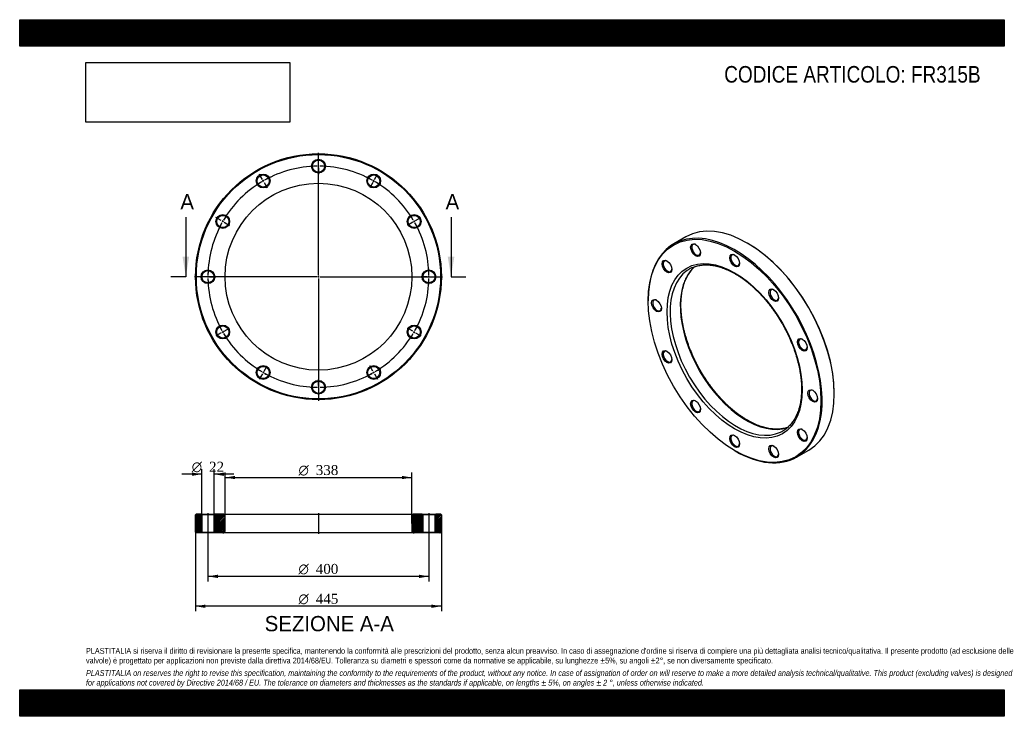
# Model space of a CAD drawing. Header units: millimetres. Extents: x 0 to 1782, y 0 to 1260.
import ezdxf
from ezdxf.enums import TextEntityAlignment as Align
from ezdxf.lldxf.tags import DXFTag

# ---------------------------------------------------------------- set-up
doc = ezdxf.new("R2010")
doc.units = ezdxf.units.MM
doc.header["$LTSCALE"] = 6
for name, color, linetype in [('Default', 7, 'Continuous'), ('DV2_Default', 7, 'Continuous'), ('DV3_Default', 7, 'Continuous'), ('FR315B', 7, 'Continuous')]:
    doc.layers.add(name, color=color, linetype=linetype)
doc.styles.add('SEACAD_Solid_Edge_ANSI', font='seans.ttf')
doc.styles.add('SEACAD_Solid_Edge_ANSI1_Symbols', font='semeca1.ttf')
doc.styles.add('SEACAD_Times_New_Roman', font='times.ttf')
tags = doc.linetypes.add('CENTER2', pattern=[28.575, 19.05, -3.175, 3.175, -3.175]).pattern_tags.tags
tags[10:11] = [DXFTag(74, 4), DXFTag(75, 0), DXFTag(340, '0'), DXFTag(46, 0.0), DXFTag(50, 0.0), DXFTag(44, 0.0), DXFTag(45, 0.0)]
tags[8:9] = [DXFTag(74, 4), DXFTag(75, 0), DXFTag(340, '0'), DXFTag(46, 0.0), DXFTag(50, 0.0), DXFTag(44, 0.0), DXFTag(45, 0.0)]
tags[6:7] = [DXFTag(74, 4), DXFTag(75, 0), DXFTag(340, '0'), DXFTag(46, 0.0), DXFTag(50, 0.0), DXFTag(44, 0.0), DXFTag(45, 0.0)]
tags[4:5] = [DXFTag(74, 4), DXFTag(75, 0), DXFTag(340, '0'), DXFTag(46, 0.0), DXFTag(50, 0.0), DXFTag(44, 0.0), DXFTag(45, 0.0)]
tags = doc.linetypes.add('HIDDEN2', pattern=[4.7625, 3.175, -1.5875]).pattern_tags.tags
tags[6:7] = [DXFTag(74, 4), DXFTag(75, 0), DXFTag(340, '0'), DXFTag(46, 0.0), DXFTag(50, 0.0), DXFTag(44, 0.0), DXFTag(45, 0.0)]
tags[4:5] = [DXFTag(74, 4), DXFTag(75, 0), DXFTag(340, '0'), DXFTag(46, 0.0), DXFTag(50, 0.0), DXFTag(44, 0.0), DXFTag(45, 0.0)]
picture_1 = doc.add_image_def('image1.jpg', size_in_pixel=(4302, 1260))

# ---------------------------------------------------------------- blocks, each defined once
blk = doc.blocks.new('SE')
at = {"layer": 'FR315B', "color": 7, "linetype": 'Continuous'}
for p, q in [((1205.6, 867), (1183.7, 854.3)), ((1317.9, 855.3), (1316.9, 856)), ((1137.6, 752.5), (1137.6, 751.2)), ((1474.2, 583.5), (1474.2, 584.7)), ((1406.2, 468.9), (1428.1, 481.6)), ((1293.9, 480.6), (1294.9, 480))]:
    blk.add_line(p, q, dxfattribs=at)
for centre, major_axis, start_param, end_param in [((1316.9, 674.3), (-111.3, 192.7), 3.141593, 6.283185), ((1294.9, 661.6), (111.3, -192.7), 0, 3.926991), ((1224.2, 843.9), (-5.5, 9.53), 0, 3.860941), ((1224.2, 843.9), (-5.5, 9.53), 5.563836, 6.283185), ((1317.9, 674.9), (110.5, -191.4), 0.785398, 2.356194), ((1172.5, 814), (-5.5, 9.53), 0, 3.860941), ((1172.5, 814), (-5.5, 9.53), 5.563836, 6.283185), ((1294.9, 824.9), (-5.5, 9.53), 0, 3.860941), ((1294.9, 824.9), (-5.5, 9.53), 5.563836, 6.283185), ((1296.7, 662.7), (-84.5, 146.4), 0.052499, 3.09182), ((1315.1, 673.3), (84.5, -146.4), 3.250911, 6.174347), ((1296.7, 662.7), (-84.5, 146.4), 0, 0.052499), ((1296.7, 662.7), (-84.5, 146.4), 6.227624, 6.283185), ((1365.7, 762.2), (-5.5, 9.53), 0, 3.860941), ((1365.7, 762.2), (-5.5, 9.53), 5.563836, 6.283185), ((1153.5, 743.3), (-5.5, 9.53), 0, 3.860941), ((1153.5, 743.3), (-5.5, 9.53), 5.563836, 6.283185), ((1417.4, 672.6), (-5.5, 9.53), 0, 3.860941), ((1417.4, 672.6), (-5.5, 9.53), 5.563836, 6.283185), ((1172.5, 650.7), (-5.5, 9.53), 0, 3.860941), ((1172.5, 650.7), (-5.5, 9.53), 5.563836, 6.283185), ((1436.4, 580), (-5.5, 9.53), 0, 3.860941), ((1436.4, 580), (-5.5, 9.53), 5.563836, 6.283185), ((1224.2, 561), (-5.5, 9.53), 0, 3.860941), ((1224.2, 561), (-5.5, 9.53), 5.563836, 6.283185), ((1296.7, 662.7), (-84.5, 146.4), 3.09182, 3.194087), ((1417.4, 509.3), (-5.5, 9.53), 0, 3.860941), ((1417.4, 509.3), (-5.5, 9.53), 5.563836, 6.283185), ((1294.9, 498.3), (-5.5, 9.53), 0, 3.860941), ((1294.9, 498.3), (-5.5, 9.53), 5.563836, 6.283185), ((1365.7, 479.4), (-5.5, 9.53), 0, 3.860941), ((1365.7, 479.4), (-5.5, 9.53), 5.563836, 6.283185), ((1294.9, 661.6), (111.3, -192.7), 5.497787, 6.283185)]:
    blk.add_ellipse(centre, major_axis=major_axis, ratio=0.57735, start_param=start_param, end_param=end_param, dxfattribs=at)
for centre, major_axis in [((1293.9, 661), (-110.5, 191.4)), ((1223.2, 843.3), (6.3, -10.8)), ((1293.9, 661), (86.5, -149.8)), ((1171.4, 813.4), (6.3, -10.8)), ((1293.9, 824.3), (6.3, -10.8)), ((1364.6, 761.6), (6.3, -10.8)), ((1152.5, 742.7), (6.3, -10.8)), ((1416.4, 672), (6.3, -10.8)), ((1171.4, 650.1), (6.3, -10.8)), ((1435.3, 579.4), (6.3, -10.8)), ((1223.2, 560.4), (6.3, -10.8)), ((1416.4, 508.7), (6.3, -10.8)), ((1293.9, 497.7), (6.3, -10.8)), ((1364.6, 478.8), (6.3, -10.8))]:
    blk.add_ellipse(centre, major_axis=major_axis, ratio=0.57735, dxfattribs=at)
for points, knots in [([(1317.1, 535.5), (1316.2, 536), (1313.9, 537.4), (1309.7, 540), (1304.9, 543.2), (1300.1, 546.7), (1295.3, 550.3), (1290.5, 554.2), (1285.8, 558.3), (1281.1, 562.6), (1276.5, 567), (1272, 571.7), (1267.5, 576.5), (1263.1, 581.5), (1258.8, 586.6), (1254.6, 591.9), (1250.4, 597.3), (1246.4, 602.8), (1242.5, 608.5), (1238.8, 614.2), (1235.1, 620.1), (1231.6, 626), (1228.2, 632.1), (1225, 638.2), (1222, 644.3), (1219, 650.6), (1216.3, 656.8), (1213.7, 663.1), (1211.3, 669.4), (1209, 675.7), (1207, 682), (1205.1, 688.3), (1203.4, 694.5), (1201.9, 700.7), (1200.6, 706.9), (1199.5, 713), (1198.5, 719.1), (1197.8, 725), (1197.2, 730.9), (1196.9, 736.7), (1196.7, 742.3), (1196.8, 747.9), (1197, 753.3), (1197.5, 758.6), (1198.1, 763.8), (1198.9, 768.7), (1199.9, 773.6), (1201.1, 778.2), (1202.5, 782.7), (1204, 787), (1205.8, 791.1), (1207.7, 795), (1209.8, 798.8), (1212, 802.3), (1214.5, 805.6), (1217.1, 808.6), (1219.6, 811.3), (1221.2, 812.8), (1221.9, 813.4)], [0, 0, 0, 0, 0.0092273, 0.0267989, 0.0443745, 0.0619534, 0.0795362, 0.097123, 0.1147142, 0.1323096, 0.1499091, 0.1675127, 0.18512, 0.2027308, 0.2203447, 0.2379614, 0.2555806, 0.2732019, 0.2908249, 0.3084491, 0.3260744, 0.3437001, 0.3613261, 0.3789517, 0.3965765, 0.4142002, 0.4318223, 0.4494425, 0.4670603, 0.4846755, 0.5022875, 0.5198961, 0.5375009, 0.5551015, 0.5726977, 0.5902893, 0.6078761, 0.6254579, 0.6430348, 0.660607, 0.6781748, 0.6957388, 0.7132999, 0.7308592, 0.7484182, 0.7659784, 0.7835426, 0.8011138, 0.8186959, 0.8362938, 0.8539127, 0.8715589, 0.8892388, 0.9069593, 0.9247264, 0.9425453, 0.9604187, 0.9734741, 0.9734741, 0.9734741, 0.9734741]), ([(1216.8, 811.4), (1217.1, 811.5), (1218.4, 812.1), (1221.2, 813.2), (1225, 814.4), (1228.9, 815.3), (1232.9, 816), (1237, 816.4), (1241.2, 816.6), (1245.5, 816.5), (1249.9, 816.2), (1254.3, 815.6), (1258.8, 814.8), (1263.4, 813.7), (1268.1, 812.4), (1272.8, 810.8), (1277.5, 809), (1282.3, 806.9), (1287.1, 804.6), (1291.9, 802.1), (1296.7, 799.3), (1301.6, 796.3), (1306.4, 793.1), (1311.2, 789.6), (1316, 786), (1320.8, 782.1), (1325.5, 778), (1330.2, 773.8), (1334.8, 769.4), (1339.4, 764.7), (1343.9, 759.9), (1348.3, 755), (1352.6, 749.9), (1356.8, 744.6), (1360.9, 739.2), (1365, 733.7), (1368.9, 728), (1372.7, 722.3), (1376.3, 716.4), (1379.8, 710.5), (1383.2, 704.5), (1386.5, 698.4), (1389.5, 692.2), (1392.5, 686), (1395.2, 679.8), (1397.8, 673.5), (1400.3, 667.2), (1402.5, 660.9), (1404.6, 654.6), (1406.5, 648.3), (1408.2, 642), (1409.8, 635.8), (1411.1, 629.6), (1412.2, 623.5), (1413.2, 617.5), (1414, 611.5), (1414.5, 605.6), (1414.9, 599.8), (1415.1, 594.1), (1415, 588.6), (1414.8, 583.1), (1414.4, 577.8), (1413.8, 572.7), (1413, 567.7), (1412, 562.8), (1410.8, 558.2), (1409.5, 553.7), (1407.9, 549.3), (1406.2, 545.2), (1404.3, 541.3), (1402.3, 537.5), (1400, 534), (1397.6, 530.7), (1395, 527.6), (1392.3, 524.7), (1389.4, 522), (1387, 520.1), (1385.7, 519.2), (1385.3, 518.9)], [0, 0, 0, 0, 0.002892, 0.01661, 0.030307, 0.043974, 0.057604, 0.071193, 0.084741, 0.098252, 0.111727, 0.125173, 0.138593, 0.151994, 0.165379, 0.178752, 0.192117, 0.205477, 0.218833, 0.232188, 0.245544, 0.2589, 0.272258, 0.285619, 0.298982, 0.312349, 0.325718, 0.339091, 0.352468, 0.365847, 0.379229, 0.392614, 0.406001, 0.41939, 0.432782, 0.446175, 0.459569, 0.472964, 0.48636, 0.499756, 0.513153, 0.526549, 0.539945, 0.55334, 0.566734, 0.580126, 0.593517, 0.606905, 0.620292, 0.633675, 0.647056, 0.660434, 0.673808, 0.687179, 0.700546, 0.71391, 0.727269, 0.740626, 0.753978, 0.767328, 0.780675, 0.794021, 0.807367, 0.820714, 0.834063, 0.847417, 0.860779, 0.874153, 0.887543, 0.900952, 0.914387, 0.927852, 0.941352, 0.954891, 0.968471, 0.982093, 0.995754, 1, 1, 1, 1]), ([(1389.9, 522.5), (1389, 522.2), (1386.9, 521.5), (1383.4, 520.7), (1379.4, 520), (1375.3, 519.5), (1371.1, 519.3), (1366.8, 519.4), (1362.4, 519.7), (1358, 520.2), (1353.4, 521), (1348.9, 522.1), (1344.2, 523.4), (1339.5, 525), (1334.8, 526.8), (1330, 528.8), (1325.2, 531.1), (1320.8, 533.4), (1318.3, 534.8), (1317.1, 535.5)], [0.0871487, 0.0871487, 0.0871487, 0.0871487, 0.1273751, 0.1839066, 0.2402864, 0.2964999, 0.352545, 0.40843, 0.4641701, 0.5197843, 0.575293, 0.6307166, 0.6860737, 0.741381, 0.7966531, 0.8519017, 0.9071369, 0.9623663, 1, 1, 1, 1])]:
    blk.add_open_spline(points, degree=3, knots=knots, dxfattribs=at)
blk = doc.blocks.new('SE1')
at = {"layer": 'Default', "color": 7, "linetype": 'CENTER2'}
for start, end in [(90.8594, 119.1406), (60.8594, 89.1406), (120.8594, 149.1406), (30.8594, 59.1406), (150.8594, 179.1406), (0.8594, 29.1406), (180.8594, 209.1406), (330.8594, 359.1406), (210.8594, 239.1406), (300.8594, 329.1406), (240.8594, 269.1406), (270.8594, 299.1406)]:
    blk.add_arc((540.7, 795.1), 200, start, end, dxfattribs=at)
at = {"layer": 'DV2_Default', "color": 7, "linetype": 'CENTER2'}
for p, q in [((540.7, 798.1), (540.7, 1019.4)), ((540.7, 998.1), (540.7, 1009.4)), ((439.2, 970.9), (433.6, 980.7)), ((642.2, 970.9), (647.8, 980.7)), ((364.9, 896.6), (355.2, 902.2)), ((716.5, 896.6), (726.2, 902.2)), ((537.7, 795.1), (316.5, 795.1)), ((337.7, 795.1), (326.5, 795.1)), ((542.2, 795.1), (539.2, 795.1)), ((540.7, 796.6), (540.7, 793.6)), ((540.7, 792.1), (540.7, 570.9)), ((543.7, 795.1), (765, 795.1)), ((743.7, 795.1), (753.5, 795.1)), ((743.7, 795.1), (755, 795.1)), ((364.9, 693.6), (355.2, 688)), ((716.5, 693.6), (726.2, 688)), ((439.2, 619.3), (433.6, 609.6)), ((642.2, 619.3), (647.8, 609.6)), ((540.7, 592.1), (540.7, 580.9))]:
    blk.add_line(p, q, dxfattribs=at)
at = {"layer": 'DV2_Default', "color": 7, "linetype": 'HIDDEN2'}
for p, q in [((540.7, 993.6), (540.7, 996.6)), ((540.7, 992.1), (540.7, 980.9)), ((441.5, 967), (440, 969.6)), ((442.2, 965.7), (447.8, 956)), ((639.2, 965.7), (633.6, 956)), ((640, 967), (641.5, 969.6)), ((368.8, 894.4), (366.2, 895.9)), ((370.1, 893.6), (379.8, 888)), ((711.3, 893.6), (701.6, 888)), ((712.6, 894.4), (715.2, 895.9)), ((342.2, 795.1), (339.2, 795.1)), ((343.7, 795.1), (355, 795.1)), ((737.7, 795.1), (726.5, 795.1)), ((737.7, 795.1), (728, 795.1)), ((739.2, 795.1), (742.2, 795.1)), ((739.2, 795.1), (742.2, 795.1)), ((368.8, 695.9), (366.2, 694.4)), ((370.1, 696.6), (379.8, 702.2)), ((711.3, 696.6), (701.6, 702.2)), ((712.6, 695.9), (715.2, 694.4)), ((442.2, 624.5), (447.8, 634.2)), ((639.2, 624.5), (633.6, 634.2)), ((441.5, 623.2), (440, 620.6)), ((540.7, 598.1), (540.7, 609.4)), ((640, 623.2), (641.5, 620.6)), ((540.7, 596.6), (540.7, 593.6))]:
    blk.add_line(p, q, dxfattribs=at)
at = {"layer": 'DV2_Default', "color": 7, "linetype": 'CENTER2'}
for start, end in [(90.8594, 94.0823), (89.5703, 90.4297), (85.9177, 89.1406), (120.8594, 124.0823), (119.5703, 120.4297), (115.9177, 119.1406), (60.8594, 64.0823), (59.5703, 60.4297), (55.9177, 59.1406), (150.8594, 154.0823), (149.5703, 150.4297), (145.9177, 149.1406), (30.8594, 34.0823), (29.5703, 30.4297), (25.9177, 29.1406), (175.9177, 179.1406), (0.8594, 4.0823), (0.8594, 3.6526), (179.5703, 180.4297), (180.8594, 184.0823), (355.9177, 359.1406), (356.3474, 359.1406), (359.5703, 0.4297), (359.5703, 0.4297), (205.9177, 209.1406), (209.5703, 210.4297), (329.5703, 330.4297), (330.8594, 334.0823), (210.8594, 214.0823), (325.9177, 329.1406), (235.9177, 239.1406), (300.8594, 304.0823), (239.5703, 240.4297), (240.8594, 244.0823), (295.9177, 299.1406), (299.5703, 300.4297), (265.9177, 269.1406), (269.5703, 270.4297), (270.8594, 274.0823)]:
    blk.add_arc((540.7, 795.1), 200, start, end, dxfattribs=at)
at = {"layer": 'FR315B', "color": 7, "linetype": 'Continuous'}
for centre, radius in [((540.7, 795.1), 222.5), ((540.7, 795.1), 221), ((540.7, 995.1), 12.5), ((540.7, 995.1), 11), ((440.7, 968.3), 12.5), ((640.7, 968.3), 12.5), ((540.7, 795.1), 169), ((440.7, 968.3), 11), ((640.7, 968.3), 11), ((367.5, 895.1), 12.5), ((367.5, 895.1), 11), ((713.9, 895.1), 12.5), ((713.9, 895.1), 11), ((340.7, 795.1), 12.5), ((340.7, 795.1), 11), ((740.7, 795.1), 12.5), ((740.7, 795.1), 11), ((367.5, 695.1), 12.5), ((367.5, 695.1), 11), ((713.9, 695.1), 12.5), ((713.9, 695.1), 11), ((440.7, 621.9), 12.5), ((440.7, 621.9), 11), ((640.7, 621.9), 12.5), ((640.7, 621.9), 11), ((540.7, 595.1), 12.5), ((540.7, 595.1), 11)]:
    blk.add_circle(centre, radius, dxfattribs=at)
blk = doc.blocks.new('SE3')
at = {"color": 7, "linetype": 'Continuous', "style": 'SEACAD_Solid_Edge_ANSI'}
blk.add_text('A', height=27.6, dxfattribs=at).set_placement((290.8, 944.5), align=Align.TOP_LEFT)
blk = doc.blocks.new('SE4')
at = {"color": 7, "linetype": 'Continuous', "style": 'SEACAD_Solid_Edge_ANSI'}
blk.add_text('A', height=27.6, dxfattribs=at).set_placement((770.8, 944.5), align=Align.TOP_LEFT)
blk = doc.blocks.new('SEANNOT_GROUP')
at = {"linetype": 'Continuous'}
blk.add_hatch(color=7, dxfattribs=at).paths.add_polyline_path([(294.7, 831.1), (300.7, 795.1), (306.7, 831.1)])
at = {"color": 7, "linetype": 'Continuous'}
blk.add_lwpolyline([(300.7, 903.1), (300.7, 795.1)], dxfattribs=at)
blk = doc.blocks.new('SEANNOT_GROUP1')
at = {"linetype": 'Continuous'}
blk.add_hatch(color=7, dxfattribs=at).paths.add_polyline_path([(774.7, 831.1), (780.7, 795.1), (786.7, 831.1)])
at = {"color": 7, "linetype": 'Continuous'}
blk.add_lwpolyline([(780.7, 903.1), (780.7, 795.1)], dxfattribs=at)
blk = doc.blocks.new('SE2')
at = {"layer": 'Default', "color": 7, "linetype": 'CENTER2'}
for p, q in [((300.7, 795.1), (273.7, 795.1)), ((780.7, 795.1), (807.7, 795.1))]:
    blk.add_line(p, q, dxfattribs=at)
at = {"layer": 'Default'}
for name in ['SE3', 'SE4', 'SEANNOT_GROUP', 'SEANNOT_GROUP1']:
    blk.add_blockref(name, (0, 0), dxfattribs=at)
blk = doc.blocks.new('SE5')
at = {"layer": 'FR315B', "linetype": 'Continuous'}
h = blk.add_hatch(dxfattribs=at)
h.set_pattern_fill('LINE', scale=0.62992, angle=45, style=0)
h.paths.add_polyline_path([(328.2, 365.7), (319.7, 365.7), (318.2, 364.2), (318.2, 333.2), (319.7, 331.7), (328.2, 331.7), (329.7, 333.2), (329.7, 364.2)])
h = blk.add_hatch(dxfattribs=at)
h.set_pattern_fill('LINE', scale=0.62992, angle=45, style=0)
edge = h.paths.add_edge_path()
edge.add_line((353.2, 331.7), (367.7, 331.7))
edge.add_arc((367.7, 335.7), 4, 270, 360)
edge.add_line((371.7, 335.7), (371.7, 361.7))
edge.add_arc((367.7, 361.7), 4, 0, 90)
edge.add_line((367.7, 365.7), (353.2, 365.7))
edge.add_line((353.2, 365.7), (351.7, 364.2))
edge.add_line((351.7, 364.2), (351.7, 333.2))
edge.add_line((351.7, 333.2), (353.2, 331.7))
h = blk.add_hatch(dxfattribs=at)
h.set_pattern_fill('LINE', scale=0.62992, angle=45, style=0)
edge = h.paths.add_edge_path()
edge.add_line((729.7, 333.2), (729.7, 364.2))
edge.add_line((729.7, 364.2), (728.2, 365.7))
edge.add_line((728.2, 365.7), (713.7, 365.7))
edge.add_arc((713.7, 361.7), 4, 90, 180)
edge.add_line((709.7, 361.7), (709.7, 335.7))
edge.add_arc((713.7, 335.7), 4, 180, 270)
edge.add_line((713.7, 331.7), (728.2, 331.7))
edge.add_line((728.2, 331.7), (729.7, 333.2))
h = blk.add_hatch(dxfattribs=at)
h.set_pattern_fill('LINE', scale=0.62992, angle=45, style=0)
h.paths.add_polyline_path([(751.7, 364.2), (751.7, 333.2), (753.2, 331.7), (761.7, 331.7), (763.2, 333.2), (763.2, 364.2), (761.7, 365.7), (753.2, 365.7)])
at = {"layer": 'DV3_Default', "color": 7, "linetype": 'CENTER2'}
for p, q in [((340.7, 367.5), (340.7, 330)), ((540.7, 367.5), (540.7, 330)), ((740.7, 367.5), (740.7, 330))]:
    blk.add_line(p, q, dxfattribs=at)
at = {"layer": 'FR315B', "color": 7, "linetype": 'Continuous'}
for p, q in [((319.7, 365.7), (318.2, 364.2)), ((318.2, 333.2), (318.2, 364.2)), ((328.2, 365.7), (319.7, 365.7)), ((328.2, 365.7), (353.2, 365.7)), ((328.2, 365.7), (329.7, 364.2)), ((351.7, 364.2), (329.7, 364.2)), ((329.7, 364.2), (329.7, 333.2)), ((351.7, 364.2), (353.2, 365.7)), ((351.7, 333.2), (351.7, 364.2)), ((367.7, 365.7), (353.2, 365.7)), ((367.7, 365.7), (713.7, 365.7)), ((371.7, 335.7), (371.7, 361.7)), ((709.7, 361.7), (709.7, 335.7)), ((728.2, 365.7), (713.7, 365.7)), ((728.2, 365.7), (753.2, 365.7)), ((728.2, 365.7), (729.7, 364.2)), ((751.7, 364.2), (729.7, 364.2)), ((729.7, 364.2), (729.7, 333.2)), ((751.7, 364.2), (753.2, 365.7)), ((751.7, 333.2), (751.7, 364.2)), ((761.7, 365.7), (753.2, 365.7)), ((763.2, 364.2), (761.7, 365.7)), ((763.2, 364.2), (763.2, 333.2)), ((318.2, 333.2), (319.7, 331.7)), ((328.2, 331.7), (319.7, 331.7)), ((329.7, 333.2), (328.2, 331.7)), ((353.2, 331.7), (328.2, 331.7)), ((329.7, 333.2), (351.7, 333.2)), ((353.2, 331.7), (351.7, 333.2)), ((367.7, 331.7), (353.2, 331.7)), ((713.7, 331.7), (367.7, 331.7)), ((728.2, 331.7), (713.7, 331.7)), ((729.7, 333.2), (728.2, 331.7)), ((753.2, 331.7), (728.2, 331.7)), ((729.7, 333.2), (751.7, 333.2)), ((753.2, 331.7), (751.7, 333.2)), ((761.7, 331.7), (753.2, 331.7)), ((761.7, 331.7), (763.2, 333.2))]:
    blk.add_line(p, q, dxfattribs=at)
for centre, start, end in [((367.7, 361.7), 0, 90), ((713.7, 361.7), 90, 180), ((367.7, 335.7), 270, 0), ((713.7, 335.7), 180, 270)]:
    blk.add_arc(centre, 4, start, end, dxfattribs=at)
blk = doc.blocks.new('GDimGGroup')
at = {"layer": 'Default', "linetype": 'Continuous'}
for points in [[(358.7, 250.1), (358.7, 256.1), (340.7, 253.1)], [(722.7, 250.1), (740.7, 253.1), (722.7, 256.1)]]:
    blk.add_hatch(color=7, dxfattribs=at).paths.add_polyline_path(points)
at = {"layer": 'Default', "color": 7, "linetype": 'Continuous'}
for p, q in [((340.7, 331.7), (340.7, 244.1)), ((740.7, 331.7), (740.7, 244.1)), ((740.7, 253.1), (340.7, 253.1))]:
    blk.add_line(p, q, dxfattribs=at)
for s, style, p in [('O', 'SEACAD_Solid_Edge_ANSI1_Symbols', (504.6, 275.6)), ('400', 'SEACAD_Times_New_Roman', (535.9, 275.6))]:
    blk.add_text(s, height=18, dxfattribs=dict(at, style=style)).set_placement(p, align=Align.TOP_LEFT)
blk = doc.blocks.new('GDimGGroup1')
at = {"layer": 'Default', "linetype": 'Continuous'}
for points in [[(389.7, 434.9), (371.7, 431.9), (389.7, 428.9)], [(691.7, 434.9), (691.7, 428.9), (709.7, 431.9)]]:
    blk.add_hatch(color=7, dxfattribs=at).paths.add_polyline_path(points)
at = {"layer": 'Default', "color": 7, "linetype": 'Continuous'}
for p, q in [((371.7, 348.7), (371.7, 440.9)), ((371.7, 431.9), (709.7, 431.9)), ((709.7, 348.7), (709.7, 440.9))]:
    blk.add_line(p, q, dxfattribs=at)
for s, style, p in [('O', 'SEACAD_Solid_Edge_ANSI1_Symbols', (504.6, 454.4)), ('338', 'SEACAD_Times_New_Roman', (535.9, 454.4))]:
    blk.add_text(s, height=18, dxfattribs=dict(at, style=style)).set_placement(p, align=Align.TOP_LEFT)
blk = doc.blocks.new('GDimGGroup2')
at = {"layer": 'Default', "linetype": 'Continuous'}
for points in [[(336.2, 196.1), (336.2, 202.1), (318.2, 199.1)], [(745.2, 196.1), (763.2, 199.1), (745.2, 202.1)]]:
    blk.add_hatch(color=7, dxfattribs=at).paths.add_polyline_path(points)
at = {"layer": 'Default', "color": 7, "linetype": 'Continuous'}
for p, q in [((318.2, 348.7), (318.2, 190.1)), ((763.2, 348.7), (763.2, 190.1)), ((763.2, 199.1), (318.2, 199.1))]:
    blk.add_line(p, q, dxfattribs=at)
for s, style, p in [('O', 'SEACAD_Solid_Edge_ANSI1_Symbols', (504.6, 221.6)), ('445', 'SEACAD_Times_New_Roman', (535.9, 221.6))]:
    blk.add_text(s, height=18, dxfattribs=dict(at, style=style)).set_placement(p, align=Align.TOP_LEFT)
blk = doc.blocks.new('GDimGGroup3')
at = {"layer": 'Default', "linetype": 'Continuous'}
for points in [[(311.7, 440.9), (311.7, 434.9), (329.7, 437.9)], [(369.7, 440.9), (351.7, 437.9), (369.7, 434.9)]]:
    blk.add_hatch(color=7, dxfattribs=at).paths.add_polyline_path(points)
at = {"layer": 'Default', "color": 7, "linetype": 'Continuous'}
for p, q in [((329.7, 364.2), (329.7, 446.9)), ((351.7, 364.2), (351.7, 446.9)), ((329.7, 437.9), (293.7, 437.9)), ((387.7, 437.9), (351.7, 437.9))]:
    blk.add_line(p, q, dxfattribs=at)
for s, style, p in [('O', 'SEACAD_Solid_Edge_ANSI1_Symbols', (311.4, 460.4)), ('22', 'SEACAD_Times_New_Roman', (342.7, 460.4))]:
    blk.add_text(s, height=18, dxfattribs=dict(at, style=style)).set_placement(p, align=Align.TOP_LEFT)

msp = doc.modelspace()

# ---------------------------------------------------------------- hatches: boundary and pattern name
at = {"layer": 'Default', "linetype": 'Continuous'}
h = msp.add_hatch(dxfattribs=at)
h.set_pattern_fill('LINE', scale=0.629921, angle=45, style=0)
h.paths.add_polyline_path([(1782, 1212), (1782, 1260), (0, 1260), (0, 1212)])
for points in [[(1782, 1212), (1782, 1260), (0, 1260), (0, 1212)], [(1782, 0), (1782, 48), (0, 48), (0, 0)]]:
    msp.add_hatch(color=7, dxfattribs=at).paths.add_polyline_path(points)
h = msp.add_hatch(dxfattribs=at)
h.set_pattern_fill('LINE', scale=0.629921, angle=45, style=0)
h.paths.add_polyline_path([(1782, 0), (1782, 48), (0, 48), (0, 0)])

# ---------------------------------------------------------------- linework, layer by layer
at = {"layer": 'Default', "color": 7, "linetype": 'Continuous'}
for p, q in [((0, 1260), (1782, 1260)), ((0, 1212), (0, 1260)), ((1782, 1260), (1782, 1212)), ((1782, 1212), (0, 1212)), ((0, 48), (1782, 48)), ((0, 0), (0, 48)), ((1782, 48), (1782, 0)), ((1782, 0), (0, 0))]:
    msp.add_line(p, q, dxfattribs=at)

# ---------------------------------------------------------------- block references
at = {"layer": 'Default'}
for name in ['SE1', 'SE2', 'SE', 'GDimGGroup3', 'GDimGGroup1', 'SE5', 'GDimGGroup2', 'GDimGGroup']:
    msp.add_blockref(name, (0, 0), dxfattribs=at)

# ---------------------------------------------------------------- texts
at = {"layer": 'Default', "color": 7, "linetype": 'Continuous', "style": 'SEACAD_Solid_Edge_ANSI'}
msp.add_text('SEZIONE A-A', height=27.6, dxfattribs=at).set_placement((443.4, 181.4), align=Align.TOP_LEFT)
at = {"layer": 'Default', "attachment_point": 1}
for s, insert, char_height, width in [('{\\fArial Narrow|b0||i0||c0|p34;\\C7;\\H30.;\\W1.;CODICE ARTICOLO: FR315B}', (1275.1, 1176.2), 30, 475.798), ("{\\fArial Narrow|b0||i0||c0|p34;\\C7;\\H10.5;\\W1.;PLASTITALIA si riserva il diritto di revisionare la presente specifica, mantenendo la conformità alle prescrizioni del prodotto, senza alcun preavviso. In caso di assegnazione d'ordine si riserva di compiere una più dettagliata analisi tecnico/qualitativa. Il presente prodotto (ad esclusione delle \\P}{\\fArial Narrow|b0||i0||c0|p34;\\C7;\\H10.5;\\W1.;valvole) è progettato per applicazioni non previste dalla direttiva 2014/68/EU. Tolleranza su diametri e spessori come da normative se applicabile, su lunghezze ±5%, su angoli ±2°, se non diversamente specificato.\\P}{\\fArial Narrow|b0||i0||c0|p34;\\C7;\\H3.;\\W1.;   \\P}{\\fArial Narrow|b0||i1||c0|p34;\\C7;\\H10.5;\\W1.;PLASTITALIA on reserves the right to revise this specification, maintaining the conformity to the requirements of the product, without any notice. In case of assignation of order on will reserve to make a more detailed analysis technical/qualitative. This product (excluding valves) is designed \\P}{\\fArial Narrow|b0||i1||c0|p34;\\C7;\\H10.5;\\W1.;for applications not covered by Directive 2014/68 / EU. The tolerance on diameters and thicknesses as the standards if applicable, on lengths ± 5%, on angles ± 2 °, unless otherwise indicated.\\P}", (120, 123.6), 10.5, 1542)]:
    msp.add_mtext(s, dxfattribs=dict(at, insert=insert, char_height=char_height, width=width))

# ---------------------------------------------------------------- pictures from other files: only their frames are drawn
image = msp.add_image(picture_1, insert=(120, 1074.6), size_in_units=(368.7, 108))
image.dxf.flags = 7

doc.saveas('drawing.dxf')
